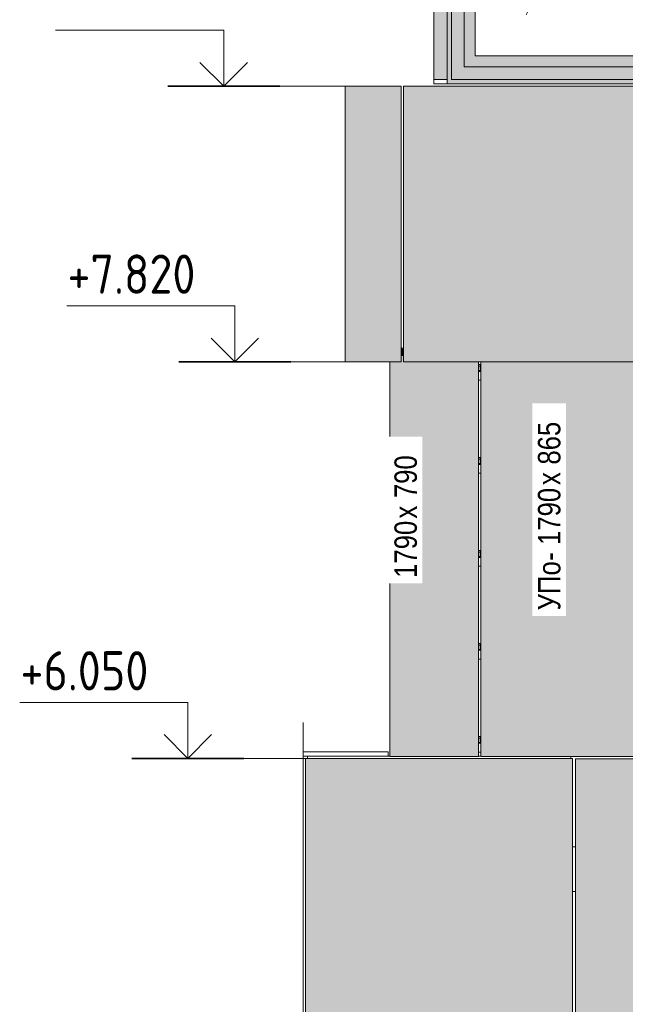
# Model space of a CAD drawing. Header units: millimetres. Extents: x -8357841 to -8326977, y -719205 to 18175.
# Tile 23 of 35: x -8357681 to -8354980, y 4953 to 9347. Entities that reach past the tile are written whole.
import ezdxf

# ---------------------------------------------------------------- set-up
doc = ezdxf.new("R2010")
doc.units = ezdxf.units.MM
for name, color, linetype, lineweight in [('Высотные отметки', 7, 'Continuous', 9), ('Каркас_Импост', 7, 'Continuous', 18), ('Марки по нескольким категориям', 7, 'Continuous', 9), ('Монтажный зазор', 7, 'Continuous', 18), ('Обобщенные модели', 7, 'Continuous', 18), ('Окна', 7, 'Continuous', 18), ('Стрелка', 7, 'Continuous', 18), ('Типовые аннотации', 7, 'Continuous', 18), ('Элементы узлов', 7, 'Continuous', 18)]:
    doc.layers.add(name, color=color, linetype=linetype, lineweight=lineweight)
doc.styles.add('Arial Narrow', font='ARIALN.TTF', dxfattribs={"height": 100})
doc.styles.add('GOST Common_1', font='GOST_Common.ttf', dxfattribs={"width": 0.9, "height": 175})
pattern_1 = [(243.435, (-8349581.58, 59152), (634.9998, 635.0005), [283.981, -1135.922]), (243.435, (-8349645.08, 59088.5), (634.9998, 635.0005), [141.99, -1277.913]), (243.435, (-8349581.58, 59088.5), (634.9998, 635.0005), [141.99, -1277.913])]

# ---------------------------------------------------------------- blocks, each defined once
blk = doc.blocks.new('Корп 1_Кассеты трапецевидные - Корп 1_Кассеты трапецевидные_Цвет 4-21361679-Корпус 2_ Фрагмент 1_ Схема раскладки облицовки')
at = {"layer": 'Обобщенные модели', "true_color": 0xcbd0cc}
blk.add_hatch(color=254, dxfattribs=at).paths.add_polyline_path([(-8354847.1, 7820), (-8352410.2, 7820), (-8352410.2, 9050), (-8355970.2, 9050), (-8355970.2, 7820), (-8355042.3, 7820)])
at = {"layer": 'Обобщенные модели'}
for p, q in [((-8355970.2, 9050), (-8352410.2, 9050)), ((-8355970.2, 7820), (-8355970.2, 9050)), ((-8352410.2, 9050), (-8352410.2, 7820)), ((-8352410.2, 7820), (-8355970.2, 7820))]:
    blk.add_line(p, q, dxfattribs=at)
blk = doc.blocks.new('Корп 1_Кассеты трапецевидные - Корп 1_Кассеты трапецевидные_Цвет 4-21129533-Корпус 2_ Фрагмент 1_ Схема раскладки облицовки')
at = {"layer": 'Обобщенные модели', "true_color": 0xcbd0cc}
blk.add_hatch(color=254, dxfattribs=at).paths.add_polyline_path([(-8355202.7, 4818), (-8352410.2, 4818), (-8352410.2, 6048), (-8355202.7, 6048), (-8355202.7, 4831.1)])
at = {"layer": 'Обобщенные модели'}
for p, q in [((-8355202.7, 6048), (-8352410.2, 6048)), ((-8355202.7, 4818), (-8355202.7, 6048)), ((-8352410.2, 6048), (-8352410.2, 4818)), ((-8352410.2, 4818), (-8355202.7, 4818))]:
    blk.add_line(p, q, dxfattribs=at)
blk = doc.blocks.new('Корп 1_Кассеты трапецевидные - Корп 1_Кассеты трапецевидные_Цвет 4-21129540-Корпус 2_ Фрагмент 1_ Схема раскладки облицовки')
at = {"layer": 'Обобщенные модели', "true_color": 0xcbd0cc}
blk.add_hatch(color=254, dxfattribs=at).paths.add_polyline_path([(-8355980.2, 7820), (-8355980.2, 9050), (-8356230.2, 9050), (-8356230.2, 7820), (-8355982.2, 7820)])
at = {"layer": 'Обобщенные модели'}
for p, q in [((-8356230.2, 9050), (-8355982.2, 9050)), ((-8356230.2, 9050), (-8356230.2, 7820)), ((-8355982.2, 9050), (-8355980.2, 9050)), ((-8355980.2, 9050), (-8355980.2, 7820)), ((-8355982.2, 7820), (-8356230.2, 7820)), ((-8355980.2, 7820), (-8355982.2, 7820))]:
    blk.add_line(p, q, dxfattribs=at)
blk = doc.blocks.new('Корп 1_Кассеты трапецевидные - Корп 1_Кассеты трапецевидные_Цвет 2-21114884-Корпус 2_ Фрагмент 1_ Схема раскладки облицовки')
at = {"layer": 'Обобщенные модели', "true_color": 0x51565c}
blk.add_hatch(color=251, dxfattribs=at).paths.add_polyline_path([(-8356406.4, 362), (-8355216.4, 362), (-8355216.4, 6050), (-8356406.4, 6050), (-8356406.4, 3006.8), (-8356378.4, 3006.8), (-8356378.4, 2950.5), (-8356406.4, 2950.5), (-8356406.4, 2947), (-8356331, 2923), (-8356406.4, 2899.1), (-8356406.4, 1140.4)])
at = {"layer": 'Обобщенные модели'}
for p, q in [((-8356406.4, 3006.8), (-8356406.4, 6050)), ((-8356406.4, 6050), (-8355216.4, 6050)), ((-8355216.4, 6050), (-8355216.4, 362))]:
    blk.add_line(p, q, dxfattribs=at)
blk = doc.blocks.new('HILTI_s_Композит_тип_УПо - Тип УПоБ-20985482-Корпус 2_ Фрагмент 1_ Схема раскладки облицовки')
at = {"layer": 'Обобщенные модели'}
for p, q in [((-8355980.2, 16883), (-8355976.2, 16883)), ((-8355976.2, 16883), (-8355976.2, 16878))]:
    blk.add_line(p, q, dxfattribs=at)
blk = doc.blocks.new('okna_rehau_erker_pryamougolnyy_1-ugol - Стандарт-20892819-Корпус 2_ Фрагмент 1_ Схема раскладки облицовки')
at = {"layer": 'Окна', "true_color": 0x373f43}
blk.add_hatch(color=149, dxfattribs=at).paths.add_polyline_path([(-8355823, 9080), (-8355774.9, 9080), (-8355774.9, 10818), (-8355834.9, 10818), (-8355834.9, 9080)])
at = {"layer": 'Каркас_Импост'}
for p, q in [((-8355834.9, 9080), (-8355834.9, 10818)), ((-8355774.9, 10818), (-8355774.9, 9080)), ((-8355774.9, 9080), (-8355834.9, 9080))]:
    blk.add_line(p, q, dxfattribs=at)
at = {"layer": 'Монтажный зазор'}
for p, q in [((-8355774.9, 9080), (-8355834.9, 9080)), ((-8355834.9, 9060), (-8355834.9, 9080)), ((-8355774.9, 9060), (-8355834.9, 9060)), ((-8355774.9, 9080), (-8355774.9, 9060))]:
    blk.add_line(p, q, dxfattribs=at)
blk = doc.blocks.new('okna_rehau_trehpolnoe - 3560х1800 _створка и глухое_-20904852-Корпус 2_ Фрагмент 1_ Схема раскладки облицовки')
at = {"layer": 'Каркас_Импост', "true_color": 0xc0c0c0}
h = blk.add_hatch(dxfattribs=at)
h.set_pattern_fill('FP_1', color=9, style=0, pattern_type=2)
h.set_pattern_definition(pattern_1)
h.paths.add_polyline_path([(-8354725.2, 9185), (-8354725.2, 10735), (-8355649.9, 10735), (-8355649.9, 9185), (-8355042.3, 9185)])
h = blk.add_hatch(dxfattribs=at)
h.set_pattern_fill('FP_1', color=9, style=0, pattern_type=2)
h.set_pattern_definition(pattern_1)
h.paths.add_polyline_path([(-8352509.9, 9185), (-8352509.9, 10735), (-8353434.5, 10735), (-8353434.5, 9185), (-8352700.3, 9185)])
at = {"layer": 'Окна', "true_color": 0x373f43}
blk.add_hatch(color=149, dxfattribs=at).paths.add_polyline_path([(-8355774.9, 9060), (-8352400.5, 9060.1), (-8352400.5, 10860), (-8352410.2, 10859.8), (-8352410.2, 10840), (-8352404.9, 10840), (-8352404.9, 9080), (-8355754.9, 9080), (-8355754.9, 10818), (-8355774.9, 10818), (-8355774.9, 9089.7)])
h = blk.add_hatch(color=149, dxfattribs=at)
h.paths.add_polyline_path([(-8355754.9, 9080), (-8352404.9, 9080), (-8352404.9, 10840), (-8352410.2, 10839.7), (-8352410.2, 10818), (-8355754.9, 10818), (-8355754.9, 9089.7)])
h.paths.add_polyline_path([(-8354600.2, 9136), (-8354600.2, 10784), (-8353559.5, 10784), (-8353559.5, 9136)])
h.paths.add_polyline_path([(-8354676.2, 9136), (-8355698.9, 9136), (-8355698.9, 10784), (-8354676.2, 10784), (-8354676.2, 10225.3)])
h.paths.add_polyline_path([(-8353480.9, 9136), (-8353483.5, 9136), (-8353483.5, 10784), (-8352460.9, 10784), (-8352460.9, 9136), (-8352700.3, 9136)])
h = blk.add_hatch(color=149, dxfattribs=at)
h.paths.add_polyline_path([(-8355042.3, 9136), (-8354676.2, 9136), (-8354676.2, 10784), (-8355698.9, 10784), (-8355698.9, 9136)])
h.paths.add_polyline_path([(-8354725.2, 9185), (-8355649.9, 9185), (-8355649.9, 10735), (-8354725.2, 10735), (-8354725.2, 10225.3)])
at = {"layer": 'Окна', "true_color": 0xc0c0c0}
h = blk.add_hatch(dxfattribs=at)
h.set_pattern_fill('FP_1', color=9, style=0, pattern_type=2)
h.set_pattern_definition(pattern_1)
h.paths.add_polyline_path([(-8353559.5, 9136), (-8353559.5, 10784), (-8354600.2, 10784), (-8354600.2, 9136)])
at = {"layer": 'Окна', "true_color": 0x373f43}
h = blk.add_hatch(color=149, dxfattribs=at)
h.paths.add_polyline_path([(-8352700.3, 9136), (-8352460.9, 9136), (-8352460.9, 10784), (-8353483.5, 10784), (-8353483.5, 9136), (-8353480.9, 9136)])
h.paths.add_polyline_path([(-8352700.3, 9185), (-8353434.5, 9185), (-8353434.5, 10735), (-8352509.9, 10735), (-8352509.9, 9185)])
at = {"layer": 'Каркас_Импост'}
for p, q in [((-8355754.9, 9080), (-8355754.9, 10818)), ((-8352410.2, 10840), (-8352404.9, 10840)), ((-8352404.9, 10840), (-8352404.9, 9080)), ((-8354676.2, 10784), (-8355698.9, 10784)), ((-8355698.9, 10784), (-8355698.9, 9136)), ((-8354676.2, 9136), (-8354676.2, 10784)), ((-8353559.5, 10784), (-8354600.2, 10784)), ((-8354600.2, 9136), (-8354600.2, 10784)), ((-8353559.5, 9136), (-8353559.5, 10784)), ((-8352460.9, 10784), (-8353483.5, 10784)), ((-8353483.5, 9136), (-8353483.5, 10784)), ((-8352460.9, 9136), (-8352460.9, 10784)), ((-8355649.9, 10735), (-8355649.9, 9185)), ((-8354725.2, 10735), (-8355649.9, 10735)), ((-8354725.2, 10735), (-8354725.2, 9185)), ((-8353434.5, 10735), (-8353434.5, 9185)), ((-8352509.9, 10735), (-8353434.5, 10735)), ((-8352509.9, 10735), (-8352509.9, 9185)), ((-8355649.9, 9185), (-8354725.2, 9185)), ((-8353434.5, 9185), (-8352509.9, 9185)), ((-8355698.9, 9136), (-8354676.2, 9136)), ((-8354600.2, 9136), (-8353559.5, 9136)), ((-8353483.5, 9136), (-8352460.9, 9136)), ((-8352404.9, 9080), (-8355754.9, 9080))]:
    blk.add_line(p, q, dxfattribs=at)
at = {"layer": 'Монтажный зазор'}
for p, q in [((-8352400.5, 10860), (-8352410.2, 10860)), ((-8355774.9, 10818), (-8355774.9, 9060)), ((-8355754.9, 9080), (-8355754.9, 10818)), ((-8352410.2, 10840), (-8352404.9, 10840)), ((-8352404.9, 10840), (-8352404.9, 9080)), ((-8355774.9, 9060), (-8352400.5, 9060)), ((-8352404.9, 9080), (-8355754.9, 9080))]:
    blk.add_line(p, q, dxfattribs=at)
blk = doc.blocks.new('HILTI_s_Салазка_MFT-CCF - Салазка MFT-CCF S58-7804795-Корпус 2_ Фрагмент 1_ Схема раскладки облицовки')
at = {"layer": 'Обобщенные модели'}
for p, q in [((-8355635.2, 15147.9), (-8355631.3, 15147.9)), ((-8355635.2, 15120.9), (-8355631.3, 15120.9)), ((-8355631.3, 15117.4), (-8355635.2, 15117.4)), ((-8355628, 15141), (-8355634.5, 15141)), ((-8355631.3, 15147.9), (-8355625.2, 15147.9)), ((-8355631.3, 15120.9), (-8355625.2, 15120.9)), ((-8355625.2, 15117.4), (-8355631.3, 15117.4)), ((-8355625.2, 15144.4), (-8355627, 15144.4)), ((-8355627, 15144.4), (-8355627, 15142.7)), ((-8355627, 15120.9), (-8355627, 15142.7)), ((-8355635.2, 15077.3), (-8355631.3, 15077.3)), ((-8355631.3, 15077.3), (-8355625.2, 15077.3))]:
    blk.add_line(p, q, dxfattribs=at)
at = {"layer": 'Обобщенные модели', "flags": 128}
for points in [[(-8355634.5, 15141), (-8355634.7, 15141), (-8355634.9, 15141.1), (-8355635.1, 15141.2), (-8355635.2, 15141.5)], [(-8355627, 15142.7), (-8355627.1, 15142.3), (-8355627.1, 15142), (-8355627.2, 15141.7), (-8355627.3, 15141.5), (-8355627.5, 15141.2), (-8355627.7, 15141.1), (-8355627.8, 15141), (-8355628, 15141)]]:
    blk.add_lwpolyline(points, dxfattribs=at)
blk = doc.blocks.new('HILTI_s_Салазка_MFT-CCF - Салазка MFT-CCF S58-V69-Корпус 2_ Фрагмент 1_ Схема раскладки облицовки')
at = {"layer": 'Обобщенные модели'}
for p, q in [((-8355635.2, 16807.9), (-8355631.3, 16807.9)), ((-8355628, 16801), (-8355634.5, 16801)), ((-8355631.3, 16807.9), (-8355625.2, 16807.9)), ((-8355625.2, 16804.4), (-8355627, 16804.4)), ((-8355627, 16804.4), (-8355627, 16802.7)), ((-8355627, 16780.9), (-8355627, 16802.7)), ((-8355635.2, 16780.9), (-8355631.3, 16780.9)), ((-8355631.3, 16777.4), (-8355635.2, 16777.4)), ((-8355631.3, 16780.9), (-8355625.2, 16780.9)), ((-8355625.2, 16777.4), (-8355631.3, 16777.4)), ((-8355635.2, 16737.3), (-8355631.3, 16737.3)), ((-8355631.3, 16737.3), (-8355625.2, 16737.3))]:
    blk.add_line(p, q, dxfattribs=at)
at = {"layer": 'Обобщенные модели', "flags": 128}
for points in [[(-8355634.5, 16801), (-8355634.7, 16801), (-8355634.9, 16801.1), (-8355635.1, 16801.2), (-8355635.2, 16801.5)], [(-8355627, 16802.7), (-8355627.1, 16802.3), (-8355627.1, 16802), (-8355627.2, 16801.7), (-8355627.3, 16801.5), (-8355627.5, 16801.2), (-8355627.7, 16801.1), (-8355627.8, 16801), (-8355628, 16801)]]:
    blk.add_lwpolyline(points, dxfattribs=at)
blk = doc.blocks.new('HILTI_s_Салазка_MFT-CCF - Салазка MFT-CCF S58-V70-Корпус 2_ Фрагмент 1_ Схема раскладки облицовки')
at = {"layer": 'Обобщенные модели'}
for p, q in [((-8355635.2, 15562.9), (-8355631.3, 15562.9)), ((-8355628, 15556), (-8355634.5, 15556)), ((-8355631.3, 15562.9), (-8355625.2, 15562.9)), ((-8355625.2, 15559.4), (-8355627, 15559.4)), ((-8355627, 15559.4), (-8355627, 15557.7)), ((-8355627, 15535.9), (-8355627, 15557.7)), ((-8355635.2, 15535.9), (-8355631.3, 15535.9)), ((-8355631.3, 15532.4), (-8355635.2, 15532.4)), ((-8355631.3, 15535.9), (-8355625.2, 15535.9)), ((-8355625.2, 15532.4), (-8355631.3, 15532.4)), ((-8355635.2, 15492.3), (-8355631.3, 15492.3)), ((-8355631.3, 15492.3), (-8355625.2, 15492.3))]:
    blk.add_line(p, q, dxfattribs=at)
at = {"layer": 'Обобщенные модели', "flags": 128}
for points in [[(-8355634.5, 15556), (-8355634.7, 15556), (-8355634.9, 15556.1), (-8355635.1, 15556.2), (-8355635.2, 15556.5)], [(-8355627, 15557.7), (-8355627.1, 15557.3), (-8355627.1, 15557), (-8355627.2, 15556.7), (-8355627.3, 15556.5), (-8355627.5, 15556.2), (-8355627.7, 15556.1), (-8355627.8, 15556), (-8355628, 15556)]]:
    blk.add_lwpolyline(points, dxfattribs=at)
blk = doc.blocks.new('Корп2_Кассета выпуклая - Корп2_Кассета выпуклая_Цвет 4-V72-Корпус 2_ Фрагмент 1_ Схема раскладки облицовки')
at = {"layer": 'Обобщенные модели', "true_color": 0xcbd0cc}
for points in [[(-8355970.2, 7848), (-8355970.2, 7878), (-8355978.2, 7878), (-8355978.2, 7848)], [(-8355823, 6058), (-8355635.2, 6058), (-8355635.2, 7820), (-8355970.2, 7820), (-8355970.2, 7848), (-8355980.2, 7848), (-8355980.2, 7820), (-8356030.2, 7820), (-8356030.2, 6058)]]:
    blk.add_hatch(color=254, dxfattribs=at).paths.add_polyline_path(points)
at = {"layer": 'Обобщенные модели'}
for p, q in [((-8355970.2, 7878), (-8355978.2, 7878)), ((-8355978.2, 7878), (-8355978.2, 7848)), ((-8355970.2, 7848), (-8355980.2, 7848)), ((-8356030.2, 6058), (-8356030.2, 7820)), ((-8355635.2, 6058), (-8355635.2, 7820)), ((-8355635.2, 6058), (-8356030.2, 6058))]:
    blk.add_line(p, q, dxfattribs=at)
blk = doc.blocks.new('HILTI_s_Композит_тип_УПо - УПО_Цвет 7-V73-Корпус 2_ Фрагмент 1_ Схема раскладки облицовки')
at = {"layer": 'Обобщенные модели', "true_color": 0xf7fbf5}
blk.add_hatch(color=7, dxfattribs=at).paths.add_polyline_path([(-8355625.2, 6058), (-8354760.2, 6058), (-8354760.2, 7820), (-8355625.2, 7820), (-8355625.2, 6108.7)])
at = {"layer": 'Обобщенные модели'}
for p, q in [((-8355625.2, 6058), (-8355625.2, 7820)), ((-8354760.2, 7820), (-8354760.2, 6058)), ((-8355625.2, 6058), (-8354760.2, 6058))]:
    blk.add_line(p, q, dxfattribs=at)
blk = doc.blocks.new('HILTI_Линия_Разрыва - Тип 1-20768165-Корпус 2_ Фрагмент 1_ Схема раскладки облицовки')
at = {"layer": 'Элементы узлов'}
blk.add_line((-8356417.6, 3006.8), (-8356417.6, 6060), dxfattribs=at)
blk = doc.blocks.new('Высотные отметки - Вверх-1558740-Корпус 2_ Фрагмент 1_ Схема раскладки облицовки')
at = {"layer": 'Стрелка'}
for q in [(-8357037.4, 6156.1), (-8356825.2, 6156.1)]:
    blk.add_line((-8356931.3, 6050), q, dxfattribs=at)
at = {"layer": 'Типовые аннотации', "lineweight": 9}
for p, q in [((-8356931.3, 6300), (-8357681.3, 6300)), ((-8356931.3, 6050), (-8356931.3, 6300))]:
    blk.add_line(p, q, dxfattribs=at)
at = {"layer": 'Типовые аннотации', "lineweight": 35}
blk.add_line((-8356681.3, 6050), (-8357181.3, 6050), dxfattribs=at)

msp = doc.modelspace()

# ---------------------------------------------------------------- linework, layer by layer
at = {"layer": 'Высотные отметки', "lineweight": 18}
for p, q in [((-8356511.2, 9050), (-8356771.2, 9050)), ((-8356158.2, 9050), (-8356511.2, 9050)), ((-8356362.6, 7820), (-8356721.7, 7820)), ((-8356133.5, 7820), (-8356362.6, 7820)), ((-8356550.7, 6050), (-8356931.3, 6050)), ((-8356269, 6050), (-8356550.7, 6050))]:
    msp.add_line(p, q, dxfattribs=at)
at = {"layer": 'Обобщенные модели'}
for p, q in [((-8356417.6, 6080), (-8356038.5, 6080)), ((-8356038.5, 6060), (-8356038.5, 6080)), ((-8356397.9, 6060), (-8356417.6, 6060)), ((-8356397.9, 6060), (-8356030.2, 6060)), ((-8356397.9, 6050), (-8356397.9, 6060)), ((-8355635.2, 6060), (-8355625.2, 6060)), ((-8355224, 6050), (-8355224, 6058)), ((-8355216.4, 5656.1), (-8355202.7, 5656.1)), ((-8355202.7, 5456.1), (-8355216.4, 5456.1))]:
    msp.add_line(p, q, dxfattribs=at)
at = {"layer": 'Типовые аннотации', "lineweight": 9}
msp.add_line((-8356417.6, 6060), (-8356417.6, 6210), dxfattribs=at)

# ---------------------------------------------------------------- block references
at = {"layer": 'Высотные отметки'}
for p in [(160.1, 3000), (209.6, 1770)]:
    msp.add_blockref('Высотные отметки - Вверх-1558740-Корпус 2_ Фрагмент 1_ Схема раскладки облицовки', p, dxfattribs=at)
at = {"layer": 'Обобщенные модели'}
for name, p in [('Корп 1_Кассеты трапецевидные - Корп 1_Кассеты трапецевидные_Цвет 4-21129540-Корпус 2_ Фрагмент 1_ Схема раскладки облицовки', (0, 0)), ('Корп 1_Кассеты трапецевидные - Корп 1_Кассеты трапецевидные_Цвет 4-21361679-Корпус 2_ Фрагмент 1_ Схема раскладки облицовки', (0, 0)), ('Корп2_Кассета выпуклая - Корп2_Кассета выпуклая_Цвет 4-V72-Корпус 2_ Фрагмент 1_ Схема раскладки облицовки', (0, 0)), ('HILTI_s_Композит_тип_УПо - Тип УПоБ-20985482-Корпус 2_ Фрагмент 1_ Схема раскладки облицовки', (0, -9000)), ('HILTI_s_Салазка_MFT-CCF - Салазка MFT-CCF S58-V69-Корпус 2_ Фрагмент 1_ Схема раскладки облицовки', (0, -9000)), ('HILTI_s_Композит_тип_УПо - УПО_Цвет 7-V73-Корпус 2_ Фрагмент 1_ Схема раскладки облицовки', (0, 0)), ('HILTI_s_Салазка_MFT-CCF - Салазка MFT-CCF S58-V69-Корпус 2_ Фрагмент 1_ Схема раскладки облицовки', (0, -9415)), ('HILTI_s_Салазка_MFT-CCF - Салазка MFT-CCF S58-V70-Корпус 2_ Фрагмент 1_ Схема раскладки облицовки', (0, -8585)), ('HILTI_s_Салазка_MFT-CCF - Салазка MFT-CCF S58-V70-Корпус 2_ Фрагмент 1_ Схема раскладки облицовки', (0, -9000)), ('HILTI_s_Салазка_MFT-CCF - Салазка MFT-CCF S58-7804795-Корпус 2_ Фрагмент 1_ Схема раскладки облицовки', (0, -9000)), ('Корп 1_Кассеты трапецевидные - Корп 1_Кассеты трапецевидные_Цвет 2-21114884-Корпус 2_ Фрагмент 1_ Схема раскладки облицовки', (0, 0)), ('Корп 1_Кассеты трапецевидные - Корп 1_Кассеты трапецевидные_Цвет 4-21129533-Корпус 2_ Фрагмент 1_ Схема раскладки облицовки', (0, 0))]:
    msp.add_blockref(name, p, dxfattribs=at)
at = {"layer": 'Окна'}
for name in ['okna_rehau_trehpolnoe - 3560х1800 _створка и глухое_-20904852-Корпус 2_ Фрагмент 1_ Схема раскладки облицовки', 'okna_rehau_erker_pryamougolnyy_1-ugol - Стандарт-20892819-Корпус 2_ Фрагмент 1_ Схема раскладки облицовки']:
    msp.add_blockref(name, (0, 0), dxfattribs=at)
at = {"layer": 'Стрелка', "lineweight": 9}
msp.add_blockref('Высотные отметки - Вверх-1558740-Корпус 2_ Фрагмент 1_ Схема раскладки облицовки', (0, 0), dxfattribs=at)
at = {"layer": 'Элементы узлов'}
msp.add_blockref('HILTI_Линия_Разрыва - Тип 1-20768165-Корпус 2_ Фрагмент 1_ Схема раскладки облицовки', (0, 0), dxfattribs=at)

# ---------------------------------------------------------------- texts
at = {"layer": 'Высотные отметки', "lineweight": 18, "char_height": 175, "width": 711.669, "attachment_point": 1, "line_spacing_factor": 1.022761, "style": 'GOST Common_1'}
for s, insert in [('+7.820', (-8357468.2, 8298.7)), ('+6.050', (-8357677.8, 6528.7))]:
    msp.add_mtext(s, dxfattribs=dict(at, insert=insert))

# ---------------------------------------------------------------- next in the draw order: texts
at = {"layer": 'Марки по нескольким категориям', "char_height": 100, "attachment_point": 1, "rotation": 90, "style": 'Arial Narrow', "bg_fill": 3, "box_fill_scale": 1.25, "bg_fill_color": 256, "bg_fill_true_color": 13158600, "bg_fill_transparency": 0}
for s, insert, width in [('1790', (-8356010, 6855.7), 320.675), ('УПо', (-8355370, 6711), 268.565)]:
    msp.add_mtext(s, dxfattribs=dict(at, insert=insert, width=width))

# ---------------------------------------------------------------- next in the draw order: texts
for s, insert, width in [('- 1790', (-8355370, 6932.6), 408.861), ('\\fArial Narrow|b0|i0|c204|p34|;х', (-8356010, 7120.3), 72.152)]:
    msp.add_mtext(s, dxfattribs=dict(at, insert=insert, width=width))

# ---------------------------------------------------------------- next in the draw order: texts
for s, insert, width in [(' 790', (-8356010, 7179.8), 280.591), ('\\fArial Narrow|b0|i0|c204|p34|;х', (-8355370, 7269.9), 72.152)]:
    msp.add_mtext(s, dxfattribs=dict(at, insert=insert, width=width))

# ---------------------------------------------------------------- next in the draw order: texts
at = {"layer": 'Марки по нескольким категориям', "insert": (-8355370, 7329.4), "char_height": 100, "width": 280.591, "attachment_point": 1, "rotation": 90, "style": 'Arial Narrow', "bg_fill": 3, "box_fill_scale": 1.25, "bg_fill_color": 256, "bg_fill_true_color": 13158600, "bg_fill_transparency": 0}
msp.add_mtext(' 865', dxfattribs=at)

doc.saveas('drawing.dxf')
